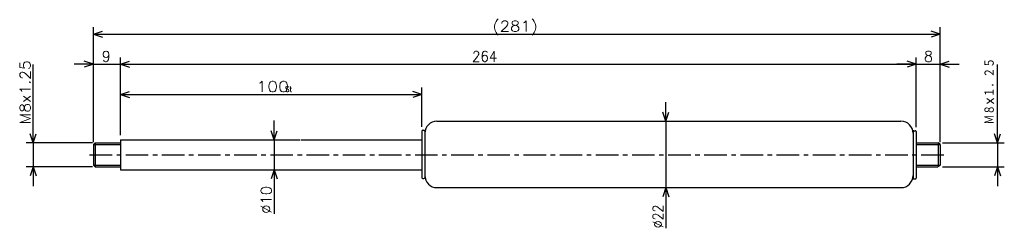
# Model space of a CAD drawing. Extents: x -384 to -58, y 116 to 185.
import ezdxf

# ---------------------------------------------------------------- set-up
doc = ezdxf.new("R2010")
doc.units = 0
doc.linetypes.add('CENTER', pattern=[12, 7.5, -1.5, 1.5, -1.5])
doc.layers.get('0').update_dxf_attribs({"linetype": 'CONTINUOUS'})
doc.styles.get("Standard").update_dxf_attribs({"font": 'txt', "bigfont": 'BIGFONT'})

msp = doc.modelspace()

# ---------------------------------------------------------------- linework, layer by layer
at = {"color": 7, "linetype": 'CONTINUOUS'}
for p, q in [((-360, 144.25), (-360, 182.286)), ((-360, 180), (-357, 181)), ((-360, 180), (-79.000008, 180)), ((-360, 180), (-357, 179)), ((-79.000008, 180), (-82.000008, 181)), ((-79.000008, 180), (-82.000008, 179)), ((-79.000008, 144.24699), (-79.000008, 182.286)), ((-380, 144), (-380, 169.94299)), ((-360, 170), (-366.35, 170)), ((-360, 170), (-363, 171)), ((-360, 170), (-363, 169)), ((-360, 144.25), (-360, 172.286)), ((-360, 170), (-351, 170)), ((-351, 146.5), (-351, 172.286)), ((-351, 146.5), (-351, 172.286)), ((-351, 170), (-348, 171)), ((-351, 170), (-348, 171)), ((-351, 170), (-87.000008, 170)), ((-351, 170), (-348, 169)), ((-351, 170), (-348, 169)), ((-351, 170), (-344.65, 170)), ((-87.000008, 170), (-93.350008, 170)), ((-87.000008, 170), (-90.000008, 171)), ((-87.000008, 170), (-90.000008, 171)), ((-87.000008, 170), (-90.000008, 169)), ((-87.000008, 170), (-90.000008, 169)), ((-87.000008, 149.2), (-87.000008, 172.286)), ((-87.000008, 149.2), (-87.000008, 172.286)), ((-87.000008, 170), (-79.000008, 170)), ((-79.000008, 144.24699), (-79.000008, 172.286)), ((-79.000008, 170), (-76.000008, 171)), ((-79.000008, 170), (-76.000008, 169)), ((-79.000008, 170), (-72.650008, 170)), ((-60, 144), (-60, 169.94299)), ((-351, 146.5), (-351, 162.286)), ((-351, 160), (-348, 161)), ((-251, 160), (-254, 161)), ((-251, 149.33109), (-251, 162.286)), ((-351, 160), (-251, 160)), ((-351, 160), (-348, 159)), ((-251, 160), (-254, 159)), ((-170, 151.13109), (-170, 157.48109)), ((-170, 151.13109), (-171, 154.13109)), ((-170, 151.13109), (-169, 154.13109)), ((-380, 144), (-380, 150.35)), ((-300, 145), (-300, 151.35)), ((-246, 151.13109), (-92.000008, 151.13109)), ((-170, 151.13109), (-170, 129.13109)), ((-60, 144), (-60, 150.35)), ((-300, 145), (-301, 148)), ((-300, 145), (-299, 148)), ((-251, 147.83109), (-251, 132.43108)), ((-250.70001, 148.13109), (-250.30002, 148.13109)), ((-250, 147.83109), (-250, 132.43108)), ((-88.000008, 147.7), (-88.000008, 132.3)), ((-87.700005, 148), (-87.300003, 148)), ((-87.000008, 147.7), (-87.000008, 132.3)), ((-360.25, 144), (-382.28601, 144)), ((-380, 144), (-381, 147)), ((-380, 144), (-379, 147)), ((-380, 144), (-380, 136)), ((-360, 143.375), (-359.375, 144)), ((-359.375, 144), (-351, 144)), ((-359.375, 144), (-359.375, 136)), ((-351, 145), (-351, 135)), ((-351, 145), (-291.4548, 145)), ((-300, 145), (-300, 135)), ((-291.16803, 145), (-251, 145)), ((-87.000008, 144), (-79.750008, 144)), ((-79.000008, 143.375), (-79.625008, 144)), ((-79.625008, 144), (-79.625008, 136)), ((-78.250008, 144), (-57.714001, 144)), ((-60, 144), (-61, 147)), ((-60, 144), (-59, 147)), ((-60, 144), (-60, 136)), ((-360, 143.375), (-360, 136.625)), ((-360, 143.375), (-351, 143.375)), ((-87.000008, 143.375), (-79.000008, 143.375)), ((-79.000008, 143.375), (-79.000008, 136.625)), ((-360.25, 136), (-382.28601, 136)), ((-380, 136), (-381, 133)), ((-380, 136), (-379, 133)), ((-380, 136), (-380, 129.65)), ((-360, 136.625), (-351, 136.625)), ((-360, 136.625), (-359.375, 136)), ((-359.375, 136), (-351, 136)), ((-351, 135), (-291.4548, 135)), ((-300, 135), (-301, 132)), ((-300, 135), (-300, 120.44673)), ((-300, 135), (-299, 132)), ((-300, 135), (-300, 128.65)), ((-292.77802, 135), (-251, 135)), ((-87.000008, 136.625), (-79.000008, 136.625)), ((-87.000008, 136), (-79.750008, 136)), ((-79.000008, 136.625), (-79.625008, 136)), ((-78.250008, 136), (-57.714001, 136)), ((-60, 136), (-61, 133)), ((-60, 136), (-59, 133)), ((-60, 136), (-60, 129.65)), ((-250.70001, 132.13109), (-250.30002, 132.13109)), ((-87.700005, 132), (-87.300003, 132)), ((-246, 129.13109), (-92.000008, 129.13109)), ((-170, 129.13109), (-171, 126.13109)), ((-170, 129.13109), (-170, 115.657)), ((-170, 129.13109), (-169, 126.13109)), ((-170, 129.13109), (-170, 122.78109))]:
    msp.add_line(p, q, dxfattribs=at)
at = {"color": 7, "linetype": 'CENTER'}
msp.add_line((-361.25613, 140), (-76.838371, 140), dxfattribs=at)
at = {"color": 7, "linetype": 'CONTINUOUS'}
for centre, radius, start, end in [((-246, 147.13109), 4, 90, 180), ((-92.000008, 147.13109), 4, 0, 90), ((-250.70001, 147.83109), 0.3, 90, 180), ((-250.30002, 147.83109), 0.3, 0, 90), ((-87.700005, 147.7), 0.3, 90, 180), ((-87.300003, 147.7), 0.3, 0, 90), ((-250.70001, 132.43108), 0.3, 180, 270), ((-250.30002, 132.43108), 0.3, 270, 360), ((-246, 133.13109), 4, 180, 270), ((-92.000008, 133.13109), 4, 270, 360), ((-87.700005, 132.3), 0.3, 180, 270), ((-87.300003, 132.3), 0.3, 270, 360)]:
    msp.add_arc(centre, radius, start, end, dxfattribs=at)

# ---------------------------------------------------------------- texts
for s, height, width, p in [('(281)', 3.5, 1.140958, (-227.543, 180.875)), ('264', 3.5, 0.930643, (-234.343, 170.875)), ('100', 3.5, 1.207321, (-305.943, 160.875)), ('St', 1.75, 0.940457, (-296.343, 160.875))]:
    msp.add_text(s, height=height, dxfattribs=dict(at, width=width)).set_placement(p)
for s, p in [('9', (-357.20519, 170.875)), ('8', (-84.383494, 170.875))]:
    msp.add_text(s, height=3.5, dxfattribs=at).set_placement(p)
for s, width, p in [('Ｍ８×１．２５', 0.773806, (-60.875, 150.057)), ('M8x1.25', 1.083328, (-380.875, 150.057)), ('%%C10', 1.028808, (-300.875, 120.44673)), ('%%C22', 0.868745, (-170.875, 115.657))]:
    msp.add_text(s, height=3.5, rotation=90.000003, dxfattribs=dict(at, width=width)).set_placement(p)

doc.saveas('drawing.dxf')
